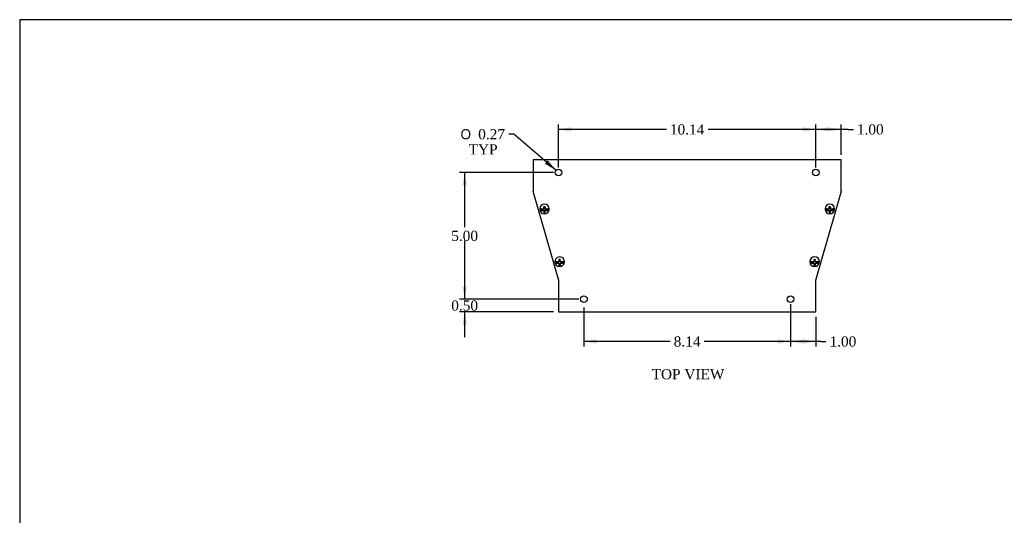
# Model space of a CAD drawing. Header units: inches. Extents: x 0.2 to 77.9, y -0.5 to 51.8.
# Tile 3 of 6: x 0.2 to 39.1, y 32.2 to 51.8. Entities that reach past the tile are written whole.
import ezdxf
from ezdxf.enums import TextEntityAlignment as Align

# ---------------------------------------------------------------- set-up
doc = ezdxf.new("R2010")
doc.units = ezdxf.units.IN
doc.header["$MEASUREMENT"] = 0
for name, color, linetype in [('COM55581-6', 7, 'Continuous'), ('COM55582-6', 7, 'Continuous'), ('Default', 7, 'Continuous'), ('SCS19491', 7, 'Continuous')]:
    doc.layers.add(name, color=color, linetype=linetype)
doc.styles.add('SEACAD_Solid_Edge_ANSI1_Symbols', font='txt')
doc.styles.add('SEACAD_Times_New_Roman', font='times.ttf')
doc.dimstyles.new('HAMMOND_(STH_-_66x44)', dxfattribs={"dimtxt": 0.4, "dimasz": 0.5, "dimexe": 0.2, "dimexo": 0.2, "dimgap": 0.1, "dimtad": 0, "dimtih": 1, "dimtoh": 1, "dimzin": 0, "dimdsep": 46, "dimtxsty": 'SEACAD_Times_New_Roman', "dimblk1": '_SE_FILLED', "dimblk2": '_SE_FILLED', "dimsah": 1, "dimcen": 0.2, "dimadec": 0, "dimazin": 0, "dimtfac": 0.8, "dimtofl": 0, "dimtmove": 0, "dimatfit": 3, "dimfxl": 1, "dimtolj": 1, "dimtzin": 0, "dimarcsym": 0})

# ---------------------------------------------------------------- blocks, each defined once
blk = doc.blocks.new('SE4')
at = {"layer": 'COM55581-6', "color": 7, "linetype": 'Continuous'}
for p, q in [((20.486, 46.221), (20.486, 44.979)), ((32.63, 46.221), (20.486, 46.221)), ((32.63, 44.979), (32.63, 46.221)), ((20.486, 44.964), (20.486, 44.979)), ((20.488, 44.949), (20.486, 44.964)), ((20.486, 44.964), (20.488, 44.949)), ((20.488, 44.949), (21.484, 41.473)), ((31.632, 41.473), (32.628, 44.949)), ((32.63, 44.964), (32.628, 44.949)), ((32.628, 44.949), (32.63, 44.964)), ((32.63, 44.979), (32.63, 44.964)), ((21.484, 41.473), (21.486, 41.469)), ((21.486, 41.469), (21.486, 41.464)), ((21.486, 41.464), (21.486, 40.221)), ((31.63, 41.469), (31.632, 41.473)), ((31.63, 41.464), (31.63, 41.469)), ((31.63, 40.221), (31.63, 41.464)), ((21.486, 40.221), (31.63, 40.221))]:
    blk.add_line(p, q, dxfattribs=at)
for centre in [(21.486, 45.721), (31.63, 45.721), (22.486, 40.721), (30.63, 40.721)]:
    blk.add_circle(centre, 0.133, dxfattribs=at)
at = {"layer": 'COM55582-6', "color": 7, "linetype": 'Continuous'}
for p, q in [((20.488, 44.964), (20.491, 44.949)), ((32.626, 44.949), (32.629, 44.964))]:
    blk.add_line(p, q, dxfattribs=at)
at = {"layer": 'SCS19491', "color": 7, "linetype": 'Continuous'}
for p, q in [((20.746, 44.293), (20.746, 44.276)), ((20.898, 44.28), (20.841, 44.28)), ((20.954, 44.372), (20.894, 44.37)), ((20.894, 44.37), (20.895, 44.338)), ((20.895, 44.37), (20.898, 44.301)), ((20.895, 44.338), (20.898, 44.28)), ((20.898, 44.301), (20.898, 44.28)), ((20.958, 44.28), (20.955, 44.343)), ((21.026, 44.28), (20.958, 44.28)), ((21.121, 44.276), (21.121, 44.293)), ((31.995, 44.293), (31.995, 44.276)), ((32.147, 44.28), (32.09, 44.28)), ((32.203, 44.372), (32.143, 44.37)), ((32.143, 44.37), (32.144, 44.338)), ((32.144, 44.37), (32.147, 44.301)), ((32.144, 44.338), (32.147, 44.28)), ((32.147, 44.301), (32.147, 44.28)), ((32.207, 44.28), (32.204, 44.343)), ((32.275, 44.28), (32.207, 44.28)), ((32.37, 44.276), (32.37, 44.293)), ((20.75, 44.243), (20.9, 44.243)), ((20.841, 44.223), (20.9, 44.223)), ((20.9, 44.223), (20.9, 44.243)), ((20.9, 44.243), (20.904, 44.155)), ((20.9, 44.223), (20.902, 44.163)), ((20.904, 44.155), (20.964, 44.157)), ((20.904, 44.155), (20.904, 44.136)), ((20.904, 44.136), (20.964, 44.138)), ((20.96, 44.243), (21.117, 44.243)), ((20.96, 44.243), (20.96, 44.223)), ((20.96, 44.223), (21.026, 44.223)), ((20.963, 44.162), (20.96, 44.223)), ((20.964, 44.138), (20.963, 44.162)), ((31.999, 44.243), (32.149, 44.243)), ((32.09, 44.223), (32.149, 44.223)), ((32.149, 44.223), (32.149, 44.243)), ((32.149, 44.243), (32.153, 44.155)), ((32.149, 44.223), (32.152, 44.163)), ((32.153, 44.155), (32.213, 44.157)), ((32.153, 44.155), (32.153, 44.136)), ((32.153, 44.136), (32.213, 44.138)), ((32.209, 44.243), (32.366, 44.243)), ((32.209, 44.243), (32.209, 44.223)), ((32.209, 44.223), (32.275, 44.223)), ((32.212, 44.162), (32.209, 44.223)), ((32.213, 44.138), (32.212, 44.162)), ((21.344, 42.207), (21.344, 42.191)), ((21.347, 42.158), (21.498, 42.158)), ((21.495, 42.195), (21.438, 42.195)), ((21.438, 42.137), (21.498, 42.137)), ((21.552, 42.286), (21.492, 42.284)), ((21.492, 42.284), (21.493, 42.252)), ((21.492, 42.284), (21.495, 42.215)), ((21.493, 42.252), (21.495, 42.195)), ((21.495, 42.215), (21.495, 42.195)), ((21.498, 42.137), (21.498, 42.158)), ((21.498, 42.158), (21.501, 42.07)), ((21.498, 42.137), (21.5, 42.077)), ((21.501, 42.07), (21.561, 42.072)), ((21.501, 42.07), (21.501, 42.05)), ((21.501, 42.05), (21.561, 42.052)), ((21.555, 42.195), (21.553, 42.257)), ((21.624, 42.195), (21.555, 42.195)), ((21.558, 42.158), (21.715, 42.158)), ((21.558, 42.158), (21.558, 42.137)), ((21.558, 42.137), (21.624, 42.137)), ((21.56, 42.076), (21.558, 42.137)), ((21.561, 42.052), (21.56, 42.076)), ((21.719, 42.191), (21.719, 42.207)), ((31.398, 42.207), (31.398, 42.191)), ((31.401, 42.158), (31.551, 42.158)), ((31.549, 42.195), (31.492, 42.195)), ((31.492, 42.137), (31.551, 42.137)), ((31.605, 42.286), (31.546, 42.284)), ((31.546, 42.284), (31.547, 42.252)), ((31.546, 42.284), (31.549, 42.215)), ((31.547, 42.252), (31.549, 42.195)), ((31.549, 42.215), (31.549, 42.195)), ((31.551, 42.137), (31.551, 42.158)), ((31.551, 42.158), (31.555, 42.07)), ((31.551, 42.137), (31.554, 42.077)), ((31.555, 42.07), (31.615, 42.072)), ((31.555, 42.07), (31.555, 42.05)), ((31.555, 42.05), (31.615, 42.052)), ((31.609, 42.195), (31.607, 42.257)), ((31.678, 42.195), (31.609, 42.195)), ((31.612, 42.158), (31.769, 42.158)), ((31.612, 42.158), (31.612, 42.137)), ((31.612, 42.137), (31.678, 42.137)), ((31.614, 42.076), (31.612, 42.137)), ((31.615, 42.052), (31.614, 42.076)), ((31.773, 42.191), (31.773, 42.207))]:
    blk.add_line(p, q, dxfattribs=at)
for centre, radius, start, end in [((20.934, 44.28), 0.187, 179.7717, 358.3527), ((29.356, 44.688), 8.408, 182.1516, 182.3502), ((32.183, 44.28), 0.187, 179.7717, 358.3527), ((40.605, 44.688), 8.408, 182.1516, 182.3502), ((27.664, 44.439), 6.767, 182.3433, 182.572), ((38.913, 44.439), 6.767, 182.3433, 182.572), ((21.531, 42.194), 0.187, 179.7717, 358.3527), ((28.262, 42.354), 6.767, 182.3433, 182.572), ((29.954, 42.602), 8.408, 182.1516, 182.3502), ((31.585, 42.194), 0.187, 179.7717, 358.3527), ((38.316, 42.354), 6.767, 182.3433, 182.572), ((40.008, 42.602), 8.408, 182.1516, 182.3502)]:
    blk.add_arc(centre, radius, start, end, dxfattribs=at)
for centre, major_axis, start_param, end_param in [((20.934, 44.293), (-0.188, 0), 3.141593, 6.283185), ((20.934, 44.276), (-0.188, 0), 6.259535, 6.283185), ((20.934, 44.272), (0.186, 0), 2.979806, 3.303379), ((20.934, 44.272), (-0.186, 0), 2.979806, 3.303379), ((32.183, 44.293), (-0.188, 0), 3.141593, 6.283185), ((32.183, 44.276), (-0.188, 0), 6.259535, 6.283185), ((32.183, 44.272), (0.186, 0), 2.979806, 3.303379), ((32.183, 44.272), (-0.186, 0), 2.979806, 3.303379), ((21.531, 42.207), (0.187, 0), 0, 3.141593), ((31.585, 42.207), (-0.188, 0), 3.141593, 6.283185), ((21.531, 42.187), (0.186, 0), 2.979806, 3.303379), ((21.531, 42.191), (-0.188, 0), 6.259535, 6.283185), ((21.531, 42.187), (-0.186, 0), 2.979806, 3.303379), ((31.585, 42.187), (0.186, 0), 2.979806, 3.303379), ((31.585, 42.191), (-0.188, 0), 6.259535, 6.283185), ((31.585, 42.187), (-0.186, 0), 2.979806, 3.303379)]:
    blk.add_ellipse(centre, major_axis=major_axis, ratio=0.961454, start_param=start_param, end_param=end_param, dxfattribs=at)
for points in [[(20.841, 44.28), (20.835, 44.28), (20.83, 44.28), (20.82, 44.281), (20.814, 44.281), (20.804, 44.282), (20.799, 44.283), (20.79, 44.284), (20.786, 44.285), (20.777, 44.287), (20.773, 44.288), (20.767, 44.29), (20.763, 44.291), (20.758, 44.294), (20.756, 44.295), (20.752, 44.298), (20.751, 44.3), (20.75, 44.301)], [(21.117, 44.301), (21.117, 44.3), (21.115, 44.298), (21.111, 44.295), (21.109, 44.294), (21.104, 44.291), (21.101, 44.29), (21.094, 44.288), (21.09, 44.287), (21.082, 44.285), (21.077, 44.284), (21.068, 44.283), (21.063, 44.282), (21.053, 44.281), (21.048, 44.281), (21.037, 44.28), (21.032, 44.28), (21.026, 44.28)], [(32.09, 44.28), (32.085, 44.28), (32.079, 44.28), (32.069, 44.281), (32.063, 44.281), (32.053, 44.282), (32.048, 44.283), (32.039, 44.284), (32.035, 44.285), (32.026, 44.287), (32.023, 44.288), (32.016, 44.29), (32.012, 44.291), (32.007, 44.294), (32.005, 44.295), (32.001, 44.298), (32, 44.3), (31.999, 44.301)], [(32.366, 44.301), (32.366, 44.3), (32.364, 44.298), (32.361, 44.295), (32.358, 44.294), (32.353, 44.291), (32.35, 44.29), (32.343, 44.288), (32.339, 44.287), (32.331, 44.285), (32.326, 44.284), (32.317, 44.283), (32.312, 44.282), (32.302, 44.281), (32.297, 44.281), (32.286, 44.28), (32.281, 44.28), (32.275, 44.28)], [(20.75, 44.243), (20.751, 44.242), (20.752, 44.24), (20.756, 44.238), (20.758, 44.236), (20.763, 44.234), (20.767, 44.233), (20.774, 44.23), (20.777, 44.229), (20.786, 44.227), (20.79, 44.227), (20.799, 44.225), (20.804, 44.225), (20.814, 44.224), (20.82, 44.223), (20.83, 44.223), (20.835, 44.223), (20.841, 44.223)], [(21.026, 44.223), (21.032, 44.223), (21.037, 44.223), (21.048, 44.223), (21.053, 44.224), (21.063, 44.225), (21.068, 44.225), (21.077, 44.227), (21.082, 44.227), (21.09, 44.229), (21.094, 44.23), (21.101, 44.233), (21.104, 44.234), (21.109, 44.236), (21.111, 44.238), (21.115, 44.24), (21.117, 44.242), (21.117, 44.243)], [(31.999, 44.243), (32, 44.242), (32.001, 44.24), (32.005, 44.238), (32.007, 44.236), (32.012, 44.234), (32.016, 44.233), (32.023, 44.23), (32.026, 44.229), (32.035, 44.227), (32.039, 44.227), (32.048, 44.225), (32.053, 44.225), (32.063, 44.224), (32.069, 44.223), (32.079, 44.223), (32.085, 44.223), (32.09, 44.223)], [(32.275, 44.223), (32.281, 44.223), (32.286, 44.223), (32.297, 44.223), (32.302, 44.224), (32.312, 44.225), (32.317, 44.225), (32.326, 44.227), (32.331, 44.227), (32.339, 44.229), (32.343, 44.23), (32.35, 44.233), (32.353, 44.234), (32.358, 44.236), (32.361, 44.238), (32.364, 44.24), (32.366, 44.242), (32.366, 44.243)], [(21.438, 42.195), (21.433, 42.195), (21.428, 42.195), (21.417, 42.195), (21.412, 42.196), (21.402, 42.197), (21.397, 42.197), (21.388, 42.199), (21.383, 42.2), (21.375, 42.201), (21.371, 42.202), (21.364, 42.205), (21.361, 42.206), (21.356, 42.208), (21.353, 42.21), (21.35, 42.213), (21.348, 42.214), (21.347, 42.215)], [(21.347, 42.158), (21.348, 42.156), (21.35, 42.155), (21.353, 42.152), (21.356, 42.151), (21.361, 42.148), (21.364, 42.147), (21.371, 42.145), (21.375, 42.144), (21.383, 42.142), (21.388, 42.141), (21.397, 42.14), (21.402, 42.139), (21.412, 42.138), (21.417, 42.138), (21.428, 42.137), (21.433, 42.137), (21.438, 42.137)], [(21.715, 42.215), (21.714, 42.214), (21.713, 42.213), (21.709, 42.21), (21.707, 42.208), (21.701, 42.206), (21.698, 42.205), (21.691, 42.202), (21.687, 42.201), (21.679, 42.2), (21.675, 42.199), (21.665, 42.197), (21.66, 42.197), (21.65, 42.196), (21.645, 42.195), (21.635, 42.195), (21.629, 42.195), (21.624, 42.195)], [(21.624, 42.137), (21.629, 42.137), (21.635, 42.137), (21.645, 42.138), (21.65, 42.138), (21.66, 42.139), (21.665, 42.14), (21.675, 42.141), (21.679, 42.142), (21.687, 42.144), (21.691, 42.145), (21.698, 42.147), (21.701, 42.148), (21.707, 42.151), (21.709, 42.152), (21.713, 42.155), (21.714, 42.156), (21.715, 42.158)], [(31.492, 42.195), (31.487, 42.195), (31.482, 42.195), (31.471, 42.195), (31.466, 42.196), (31.456, 42.197), (31.451, 42.197), (31.442, 42.199), (31.437, 42.2), (31.429, 42.201), (31.425, 42.202), (31.418, 42.205), (31.415, 42.206), (31.41, 42.208), (31.407, 42.21), (31.404, 42.213), (31.402, 42.214), (31.401, 42.215)], [(31.401, 42.158), (31.402, 42.156), (31.404, 42.155), (31.407, 42.152), (31.41, 42.151), (31.415, 42.148), (31.418, 42.147), (31.425, 42.145), (31.429, 42.144), (31.437, 42.142), (31.442, 42.141), (31.451, 42.14), (31.456, 42.139), (31.466, 42.138), (31.471, 42.138), (31.482, 42.137), (31.487, 42.137), (31.492, 42.137)], [(31.769, 42.215), (31.768, 42.214), (31.767, 42.213), (31.763, 42.21), (31.761, 42.208), (31.755, 42.206), (31.752, 42.205), (31.745, 42.202), (31.741, 42.201), (31.733, 42.2), (31.729, 42.199), (31.719, 42.197), (31.714, 42.197), (31.704, 42.196), (31.699, 42.195), (31.689, 42.195), (31.683, 42.195), (31.678, 42.195)], [(31.678, 42.137), (31.683, 42.137), (31.689, 42.137), (31.699, 42.138), (31.704, 42.138), (31.714, 42.139), (31.719, 42.14), (31.729, 42.141), (31.733, 42.142), (31.741, 42.144), (31.745, 42.145), (31.752, 42.147), (31.755, 42.148), (31.761, 42.151), (31.763, 42.152), (31.767, 42.155), (31.768, 42.156), (31.769, 42.158)]]:
    blk.add_open_spline(points, degree=3, knots=[0, 0, 0, 0, 0.125, 0.125, 0.25, 0.25, 0.375, 0.375, 0.5, 0.5, 0.625, 0.625, 0.75, 0.75, 0.875, 0.875, 1, 1, 1, 1], dxfattribs=at)
blk = doc.blocks.new('DMBLK191')
at = {"layer": 'Default', "linetype": 'Continuous', "transparency": 16777216}
for points in [[(32.13, 47.505), (31.63, 47.421), (32.13, 47.338)], [(32.13, 47.505), (32.13, 47.338), (32.63, 47.421)]]:
    blk.add_hatch(color=7, dxfattribs=at).paths.add_polyline_path(points)
at = {"layer": 'Default', "color": 7, "linetype": 'Continuous', "transparency": 16777216}
for p, q in [((31.63, 45.921), (31.63, 47.621)), ((32.91, 47.421), (31.63, 47.421)), ((32.63, 46.421), (32.63, 47.621)), ((32.91, 47.421), (33.11, 47.421))]:
    blk.add_line(p, q, dxfattribs=at)
at = {"layer": 'Default', "color": 7, "linetype": 'Continuous', "transparency": 16777216, "style": 'SEACAD_Times_New_Roman'}
blk.add_text('1.00', height=0.4, dxfattribs=at).set_placement((33.25, 47.621), align=Align.TOP_LEFT)
blk = doc.blocks.new('_SE_FILLED')
at = {"color": 0}
blk.add_line((0, 0), (-1, 0), dxfattribs=at)
blk.add_solid([(0, 0), (-1, -0.1665), (-1, 0.1665), (0, 0)], dxfattribs=at)
blk = doc.blocks.new('DMBLK192')
at = {"layer": 'Default', "linetype": 'Continuous', "transparency": 16777216}
for points in [[(21.986, 47.505), (21.486, 47.421), (21.986, 47.338)], [(31.13, 47.505), (31.13, 47.338), (31.63, 47.421)]]:
    blk.add_hatch(color=7, dxfattribs=at).paths.add_polyline_path(points)
at = {"layer": 'Default', "color": 7, "linetype": 'Continuous', "transparency": 16777216}
for p, q in [((21.486, 45.921), (21.486, 47.621)), ((25.736, 47.421), (21.486, 47.421)), ((31.63, 47.421), (27.381, 47.421)), ((31.63, 45.921), (31.63, 47.621))]:
    blk.add_line(p, q, dxfattribs=at)
at = {"layer": 'Default', "color": 7, "linetype": 'Continuous', "transparency": 16777216, "style": 'SEACAD_Times_New_Roman'}
blk.add_text('10.14', height=0.4, dxfattribs=at).set_placement((25.876, 47.621), align=Align.TOP_LEFT)
blk = doc.blocks.new('DMBLK193')
at = {"layer": 'Default', "linetype": 'Continuous', "transparency": 16777216}
for points in [[(17.702, 41.221), (17.785, 40.721), (17.868, 41.221)], [(17.702, 39.721), (17.868, 39.721), (17.785, 40.221)]]:
    blk.add_hatch(color=7, dxfattribs=at).paths.add_polyline_path(points)
at = {"layer": 'Default', "color": 7, "linetype": 'Continuous', "transparency": 16777216}
for p, q in [((17.785, 40.721), (17.785, 41.721)), ((22.286, 40.721), (17.585, 40.721)), ((21.286, 40.221), (17.585, 40.221)), ((17.785, 39.221), (17.785, 40.221))]:
    blk.add_line(p, q, dxfattribs=at)
at = {"layer": 'Default', "color": 7, "linetype": 'Continuous', "transparency": 16777216, "style": 'SEACAD_Times_New_Roman'}
blk.add_text('0.50', height=0.4, dxfattribs=at).set_placement((17.254, 40.671), align=Align.TOP_LEFT)
blk = doc.blocks.new('DMBLK194')
at = {"layer": 'Default', "linetype": 'Continuous', "transparency": 16777216}
for points in [[(17.702, 45.221), (17.868, 45.221), (17.785, 45.721)], [(17.702, 41.221), (17.785, 40.721), (17.868, 41.221)]]:
    blk.add_hatch(color=7, dxfattribs=at).paths.add_polyline_path(points)
at = {"layer": 'Default', "color": 7, "linetype": 'Continuous', "transparency": 16777216}
for p, q in [((21.286, 45.721), (17.585, 45.721)), ((17.785, 43.561), (17.785, 45.721)), ((17.785, 40.721), (17.785, 43.021)), ((22.286, 40.721), (17.585, 40.721))]:
    blk.add_line(p, q, dxfattribs=at)
at = {"layer": 'Default', "color": 7, "linetype": 'Continuous', "transparency": 16777216, "style": 'SEACAD_Times_New_Roman'}
blk.add_text('5.00', height=0.4, dxfattribs=at).set_placement((17.254, 43.421), align=Align.TOP_LEFT)
blk = doc.blocks.new('DMBLK195')
at = {"layer": 'Default', "linetype": 'Continuous', "transparency": 16777216}
for points in [[(31.13, 38.969), (31.13, 39.136), (30.63, 39.052)], [(31.13, 38.969), (31.63, 39.052), (31.13, 39.136)]]:
    blk.add_hatch(color=7, dxfattribs=at).paths.add_polyline_path(points)
at = {"layer": 'Default', "color": 7, "linetype": 'Continuous', "transparency": 16777216}
for p, q in [((30.63, 40.521), (30.63, 38.852)), ((31.63, 40.021), (31.63, 38.852)), ((31.829, 39.052), (30.63, 39.052)), ((31.829, 39.052), (32.029, 39.052))]:
    blk.add_line(p, q, dxfattribs=at)
at = {"layer": 'Default', "color": 7, "linetype": 'Continuous', "transparency": 16777216, "style": 'SEACAD_Times_New_Roman'}
blk.add_text('1.00', height=0.4, dxfattribs=at).set_placement((32.169, 39.252), align=Align.TOP_LEFT)
blk = doc.blocks.new('DMBLK196')
at = {"layer": 'Default', "linetype": 'Continuous', "transparency": 16777216}
for points in [[(22.986, 38.969), (22.986, 39.136), (22.486, 39.052)], [(30.13, 38.969), (30.63, 39.052), (30.13, 39.136)]]:
    blk.add_hatch(color=7, dxfattribs=at).paths.add_polyline_path(points)
at = {"layer": 'Default', "color": 7, "linetype": 'Continuous', "transparency": 16777216}
for p, q in [((22.486, 40.388), (22.486, 38.852)), ((30.63, 40.521), (30.63, 38.852)), ((25.887, 39.052), (22.486, 39.052)), ((30.63, 39.052), (27.229, 39.052))]:
    blk.add_line(p, q, dxfattribs=at)
at = {"layer": 'Default', "color": 7, "linetype": 'Continuous', "transparency": 16777216, "style": 'SEACAD_Times_New_Roman'}
blk.add_text('8.14', height=0.4, dxfattribs=at).set_placement((26.027, 39.252), align=Align.TOP_LEFT)
blk = doc.blocks.new('DMBLK198')
at = {"layer": 'Default', "linetype": 'Continuous', "transparency": 16777216}
blk.add_hatch(color=7, dxfattribs=at).paths.add_polyline_path([(20.951, 46.069), (21.385, 45.808), (21.059, 46.196)])
at = {"layer": 'Default', "color": 7, "linetype": 'Continuous', "transparency": 16777216}
for p, q in [((19.719, 47.233), (19.519, 47.233)), ((21.385, 45.808), (19.719, 47.233))]:
    blk.add_line(p, q, dxfattribs=at)
for s, style, p in [('O', 'SEACAD_Solid_Edge_ANSI1_Symbols', (17.621, 47.433)), ('0.27', 'SEACAD_Times_New_Roman', (18.317, 47.433)), ('TYP', 'SEACAD_Times_New_Roman', (17.941, 46.833))]:
    blk.add_text(s, height=0.4, dxfattribs=dict(at, style=style)).set_placement(p, align=Align.TOP_LEFT)
blk = doc.blocks.new('BORDER')
at = {"layer": 'Default', "color": 7, "linetype": 'Continuous'}
for p, q in [((0, 27.86), (-41.86, 27.86)), ((-41.86, 27.86), (-41.86, 0))]:
    blk.add_line(p, q, dxfattribs=at)

msp = doc.modelspace()

# ---------------------------------------------------------------- block references
at = {"layer": 'Default', "color": 7, "xscale": 1.855, "yscale": 1.855, "zscale": 1.855}
msp.add_blockref('BORDER', (77.888, 0.072), dxfattribs=at)
at = {"layer": 'Default'}
msp.add_blockref('SE4', (0, 0), dxfattribs=at)

# ---------------------------------------------------------------- texts
at = {"layer": 'Default', "color": 7, "linetype": 'Continuous', "style": 'SEACAD_Times_New_Roman'}
msp.add_text('TOP VIEW', height=0.4, dxfattribs=at).set_placement((25.155, 37.962), align=Align.TOP_LEFT)

# ---------------------------------------------------------------- dimensions: what is measured, and where the dimension line sits
at = {"layer": 'Default', "color": 7, "linetype": 'Continuous'}
dim = msp.add_diameter_dim_2p(p1=(21.587, 45.635), p2=(21.385, 45.808), text='\\A1;<>\\PTYP', dimstyle='HAMMOND_(STH_-_66x44)', dxfattribs=at)
dim.commit()
dim.dimension.update_dxf_attribs({"geometry": 'DMBLK198', "text_midpoint": (19.519, 47.233), "dimtype": 163})
for base, p1, p2, picture, middle in [((21.486, 47.421), (31.63, 45.721), (21.486, 45.721), 'DMBLK192', (26.558, 47.421)), ((22.486, 39.052), (30.63, 40.721), (22.486, 40.588), 'DMBLK196', (26.558, 39.052))]:
    dim = msp.add_linear_dim(base=base, p1=p1, p2=p2, text='\\A1;<>', dimstyle='HAMMOND_(STH_-_66x44)', dxfattribs=at)
    dim.commit()
    dim.dimension.update_dxf_attribs({"geometry": picture, "text_midpoint": middle, "dimtype": 160})
for base, p1, p2, picture, middle in [((31.63, 47.421), (32.63, 46.221), (31.63, 45.721), 'DMBLK191', (33.11, 47.421)), ((30.63, 39.052), (31.63, 40.221), (30.63, 40.721), 'DMBLK195', (32.029, 39.052))]:
    dim = msp.add_linear_dim(base=base, p1=p1, p2=p2, text='\\A1;<>', dimstyle='HAMMOND_(STH_-_66x44)', override={"dimtmove": 1}, dxfattribs=at)
    dim.commit()
    dim.dimension.update_dxf_attribs({"geometry": picture, "text_midpoint": middle, "dimtype": 160})
for base, p1, p2, picture, middle in [((17.785, 45.721), (22.486, 40.721), (21.486, 45.721), 'DMBLK194', (17.785, 43.221)), ((17.785, 40.721), (21.486, 40.221), (22.486, 40.721), 'DMBLK193', (17.785, 40.471))]:
    dim = msp.add_linear_dim(base=base, p1=p1, p2=p2, angle=90, text='\\A1;<>', dimstyle='HAMMOND_(STH_-_66x44)', dxfattribs=at)
    dim.commit()
    dim.dimension.update_dxf_attribs({"geometry": picture, "text_midpoint": middle, "dimtype": 160})

doc.saveas('drawing.dxf')
